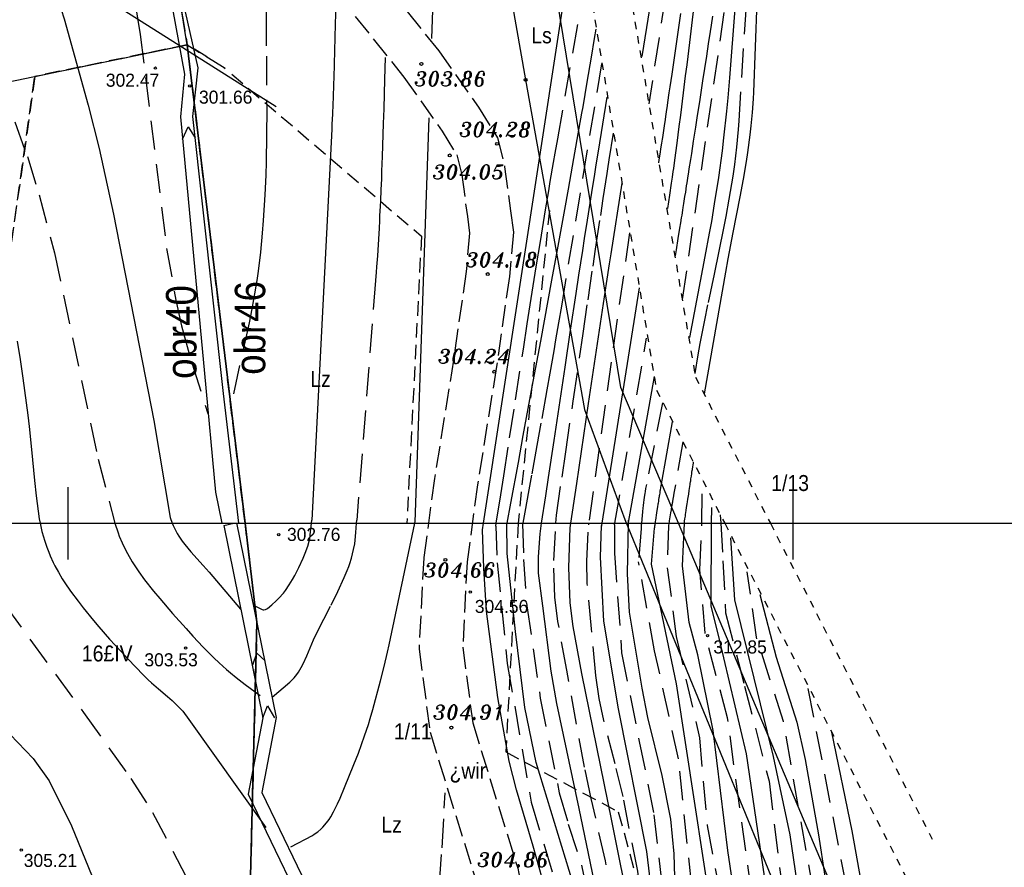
# Model space of a CAD drawing. Extents: x 4615668 to 9294084, y 5331114 to 10688993.
# Tile 111 of 181: x 4655942 to 4656010, y 5335539 to 5335598. Entities that reach past the tile are written whole.
import ezdxf
from ezdxf.enums import TextEntityAlignment as Align

# ---------------------------------------------------------------- set-up
doc = ezdxf.new("R2010")
doc.units = 0
doc.header["$MEASUREMENT"] = 0
for name, pattern in [('CENTER', [2, 1.25, -0.25, 0.25, -0.25]), ('CHODNIK', [2, 1.5, -0.5]), ('DROGA', [1, 0.5, -0.5]), ('GEN7', [13.75, 9.75, -1.5, 1, -1.5]), ('KONTUR', [1.5, 1, -0.5]), ('UZYTEK', [1.5, 1, -0.5]), ('WARSTWICA', [3, 2, -1])]:
    doc.linetypes.add(name, pattern=pattern)
for name, color, linetype in [('1', 7, 'Continuous'), ('10', 7, 'Continuous'), ('16', 7, 'Continuous'), ('17', 7, 'Continuous'), ('18', 7, 'Continuous'), ('2', 7, 'Continuous'), ('25', 7, 'Continuous'), ('38', 7, 'Continuous'), ('45', 7, 'Continuous'), ('5', 7, 'Continuous'), ('50', 7, 'Continuous'), ('52', 7, 'Continuous'), ('60', 7, 'Continuous'), ('7', 4, 'GEN7'), ('8', 7, 'Continuous')]:
    doc.layers.add(name, color=color, linetype=linetype)
doc.styles.add('ITALICT', font='ITALICT', dxfattribs={"height": 0.2})
doc.styles.add('txt', font='TXT', dxfattribs={"height": 0.2})

# ---------------------------------------------------------------- blocks, each defined once
blk = doc.blocks.new('WYS')
at = {"layer": '52', "color": 67, "linetype": 'Continuous'}
blk.add_circle((0, 0), 0.08, dxfattribs=at)

msp = doc.modelspace()

# ---------------------------------------------------------------- linework, layer by layer
at = {"layer": '16', "color": 7, "linetype": 'CHODNIK'}
for points in [[(4655959.77, 5335608.902), (4655964.583, 5335602.989), (4655970.525, 5335595.609), (4655973.268, 5335591.724), (4655974.576, 5335589.616)], [(4655957.444, 5335607.008), (4655962.251, 5335601.101), (4655968.129, 5335593.801), (4655970.766, 5335590.066), (4655971.778, 5335588.434)], [(4655974.576, 5335589.616), (4655975.073, 5335587.604), (4655975.474, 5335584.575), (4655975.676, 5335583.099), (4655975.397, 5335580.041), (4655974.51, 5335573.83), (4655973.201, 5335565.685), (4655972.482, 5335560.366), (4655972.182, 5335554.485), (4655972.868, 5335549.257), (4655975.974, 5335539.242), (4655977.594, 5335530.915), (4655978.194, 5335524.124), (4655979.249, 5335518.685), (4655980.839, 5335512.83), (4655983.169, 5335507.974)], [(4655971.778, 5335588.434), (4655972.121, 5335587.046), (4655972.5, 5335584.175), (4655972.658, 5335583.031), (4655972.417, 5335580.389), (4655971.544, 5335574.28), (4655970.233, 5335566.125), (4655969.492, 5335560.644), (4655969.172, 5335554.365), (4655969.926, 5335548.613), (4655973.06, 5335538.508), (4655974.62, 5335530.495), (4655975.22, 5335523.706), (4655976.325, 5335518.005), (4655978.015, 5335511.78), (4655980.465, 5335506.676)]]:
    msp.add_lwpolyline(points, dxfattribs=at)
at = {"layer": '17', "color": 97, "linetype": 'DROGA'}
for p, q in [((4655990.248, 5335563.025), (4656008.749, 5335526.916)), ((4655993.394, 5335563.025), (4656004.55, 5335541.25))]:
    msp.add_line(p, q, dxfattribs=at)
for points in [[(4655979.159, 5335610.565), (4655985.539, 5335572.215), (4655990.248, 5335563.025)], [(4655981.872, 5335610.414), (4655988.229, 5335573.105), (4655993.394, 5335563.025)]]:
    msp.add_lwpolyline(points, dxfattribs=at)
at = {"layer": '2', "color": 5, "linetype": 'Continuous'}
for p, q in [((4655953.182, 5335596.028), (4655948.087, 5335627.595)), ((4655953.182, 5335596.028), (4655948.087, 5335627.595)), ((4655927.814, 5335590.757), (4655953.182, 5335596.028)), ((4655953.182, 5335596.028), (4655957.169, 5335563.025)), ((4655957.169, 5335563.025), (4655953.182, 5335596.028)), ((4655957.169, 5335563.025), (4655957.993, 5335556.206)), ((4655957.993, 5335556.206), (4655957.169, 5335563.025)), ((4655957.993, 5335556.206), (4655956.517, 5335498.035)), ((4655956.517, 5335498.035), (4655957.993, 5335556.206))]:
    msp.add_line(p, q, dxfattribs=at)
at = {"layer": '2', "color": 3, "linetype": 'UZYTEK'}
msp.add_line((4655976.005, 5335563.082), (4655976.002, 5335563.025), dxfattribs=at)
at = {"layer": '2', "color": 5, "linetype": 'Continuous'}
for points in [[(4655987.052, 5335563.025), (4655983.093, 5335572.394), (4655976.982, 5335609.555), (4655977.958, 5335645.711), (4655991.829, 5335668.697)], [(4656004.887, 5335517.195), (4656005.924, 5335518.357), (4655987.051, 5335563.025)]]:
    msp.add_lwpolyline(points, dxfattribs=at)
at = {"layer": '2', "color": 3, "linetype": 'UZYTEK'}
msp.add_lwpolyline([(4655978.157, 5335584.595), (4655976.002, 5335563.025), (4655975.148, 5335547.257), (4655982.906, 5335543.133), (4655989.471, 5335519.246), (4655992.512, 5335510.697), (4656001.449, 5335485.262), (4656001.874, 5335458.641), (4655990.111, 5335449.68), (4655985.341, 5335439.716), (4655996.167, 5335419.832), (4656013.738, 5335417.794), (4656016.303, 5335417.411), (4656016.877, 5335416.905)], dxfattribs=at)
at = {"layer": '25', "color": 165, "linetype": 'Continuous'}
msp.add_lwpolyline([(4655914.61, 5335646.818), (4655923.7, 5335633.196), (4655930.575, 5335622.833), (4655940.482, 5335608.113), (4655945.579, 5335600.478), (4655959.32, 5335591.773)], dxfattribs=at)
at = {"layer": '38', "color": 97, "linetype": 'Continuous'}
msp.add_lwpolyline([(4655976.284, 5335643.64), (4655973.977, 5335608.025), (4655976.517, 5335593.615), (4655980.569, 5335570.868), (4655983.359, 5335563.282), (4656002.339, 5335516.944)], dxfattribs=at)
at = {"layer": '45', "color": 219, "linetype": 'Continuous'}
for p, q in [((4655955.704, 5335562.885), (4655956.399, 5335563.025)), ((4655956.399, 5335563.025), (4655956.488, 5335563.043)), ((4655956.488, 5335563.043), (4655956.492, 5335563.025))]:
    msp.add_line(p, q, dxfattribs=at)
at = {"layer": '45', "color": 219, "linetype": 'CENTER'}
msp.add_line((4655956.488, 5335563.043), (4655956.492, 5335563.025), dxfattribs=at)
at = {"layer": '45', "color": 219, "linetype": 'Continuous'}
for points in [[(4655951.21, 5335606.544), (4655951.284, 5335603.285), (4655952.994, 5335594.011), (4655952.713, 5335591.058), (4655954.373, 5335573.352), (4655955.126, 5335565.165), (4655955.581, 5335563.025)], [(4655956.751, 5335563.025), (4655955.694, 5335571.967), (4655953.579, 5335591.084), (4655953.948, 5335594.428), (4655952.68, 5335600.053), (4655951.884, 5335603.623), (4655951.755, 5335606.021)], [(4655952.858, 5335589.506), (4655953.242, 5335590.366), (4655953.743, 5335589.601)], [(4655955.704, 5335562.885), (4655958.389, 5335549.617), (4655957.378, 5335544.346), (4655962.37, 5335533.994), (4655970.869, 5335511.794), (4655974.774, 5335501.923), (4655980.11, 5335491.17)], [(4655956.586, 5335563.064), (4655959.306, 5335549.622), (4655958.318, 5335544.469), (4655963.197, 5335534.351), (4655971.708, 5335512.12), (4655975.597, 5335502.289), (4655980.829, 5335491.746), (4655981.382, 5335468.328), (4655981.778, 5335466.645)], [(4655957.709, 5335553.273), (4655957.974, 5335554.08), (4655958.568, 5335553.547)], [(4655958.389, 5335549.617), (4655958.711, 5335550.445), (4655959.205, 5335549.621)]]:
    msp.add_lwpolyline(points, dxfattribs=at)
at = {"layer": '50', "color": 245, "linetype": 'WARSTWICA'}
for points in [[(4655942.548, 5335617.416), (4655943.998, 5335616.294), (4655944.685, 5335615.664), (4655945.646, 5335614.536), (4655946.166, 5335613.704), (4655946.928, 5335611.896), (4655948.213, 5335607.076), (4655948.686, 5335604.635), (4655949.939, 5335596.736), (4655951.765, 5335581.987), (4655952.394, 5335578.417), (4655952.791, 5335576.65), (4655953.52, 5335574.034), (4655954.608, 5335570.587)], [(4655921.407, 5335609.114), (4655923.318, 5335610.37), (4655924.24, 5335610.702), (4655924.923, 5335610.735), (4655926.283, 5335610.564), (4655927.673, 5335610.228), (4655928.355, 5335609.983), (4655929.353, 5335609.485), (4655930.734, 5335608.546), (4655931.354, 5335608.022), (4655932.214, 5335607.139), (4655933.972, 5335604.953), (4655934.778, 5335603.823), (4655935.904, 5335602.057), (4655938.02, 5335598.351), (4655938.989, 5335596.463), (4655940.278, 5335593.54), (4655942.159, 5335588.326), (4655942.978, 5335585.689), (4655944.035, 5335581.683), (4655947.045, 5335567.45), (4655948.199, 5335563.025)], [(4655987.102, 5335605.427), (4655985.011, 5335591.963)], [(4655958.833, 5335604.903), (4655958.781, 5335604.107), (4655958.744, 5335603.425), (4655958.688, 5335602.061), (4655958.653, 5335600.696), (4655958.639, 5335599.786), (4655958.629, 5335597.965), (4655958.642, 5335595.232), (4655958.663, 5335591.587), (4655958.656, 5335589.765), (4655958.624, 5335587.944), (4655958.596, 5335587.033), (4655958.536, 5335585.668), (4655958.425, 5335583.913), (4655958.355, 5335583.036), (4655958.226, 5335581.722), (4655958.068, 5335580.412), (4655957.976, 5335579.759), (4655957.765, 5335578.458), (4655957.644, 5335577.81), (4655957.444, 5335576.842), (4655956.15, 5335570.974)], [(4655986.316, 5335584.735), (4655986.456, 5335585.657), (4655986.581, 5335586.476), (4655986.642, 5335586.886), (4655986.701, 5335587.296), (4655986.73, 5335587.501), (4655986.809, 5335588.08), (4655986.963, 5335589.238), (4655987.115, 5335590.397), (4655987.214, 5335591.169), (4655987.409, 5335592.715), (4655987.552, 5335593.875), (4655987.647, 5335594.648), (4655987.835, 5335596.194), (4655988.022, 5335597.741), (4655988.271, 5335599.804), (4655988.396, 5335600.835), (4655988.586, 5335602.381), (4655988.682, 5335603.154)], [(4655974.489, 5335563.025), (4655974.801, 5335564.99), (4655975.006, 5335566.3), (4655975.415, 5335568.92), (4655975.82, 5335571.541), (4655976.361, 5335575.035), (4655976.633, 5335576.782), (4655976.908, 5335578.529), (4655977.046, 5335579.402), (4655977.254, 5335580.712), (4655977.535, 5335582.457), (4655977.678, 5335583.33), (4655977.893, 5335584.638), (4655978.111, 5335585.946), (4655978.222, 5335586.599), (4655978.445, 5335587.906), (4655978.558, 5335588.56), (4655978.73, 5335589.539), (4655980.72, 5335600.838)], [(4655991.717, 5335598.764), (4655991.214, 5335590.785), (4655991.171, 5335590.18), (4655991.058, 5335588.972), (4655990.912, 5335587.769), (4655990.799, 5335586.968), (4655990.54, 5335585.371), (4655990.322, 5335584.176), (4655990.168, 5335583.38), (4655989.845, 5335581.79), (4655989.511, 5335580.202), (4655989.065, 5335578.084), (4655988.849, 5335577.025), (4655988.541, 5335575.433), (4655988.398, 5335574.636), (4655988.176, 5335573.364)], [(4655990.194, 5335598.261), (4655987.303, 5335578.372)], [(4655966.838, 5335595.154), (4655966.792, 5335593.634), (4655966.733, 5335591.607), (4655966.702, 5335590.593), (4655966.653, 5335589.073), (4655966.627, 5335588.313), (4655966.589, 5335587.3), (4655966.569, 5335586.793), (4655966.538, 5335586.034), (4655966.504, 5335585.274), (4655966.486, 5335584.894), (4655966.453, 5335584.219), (4655966.436, 5335583.882), (4655966.409, 5335583.376), (4655966.365, 5335582.617), (4655966.318, 5335581.858), (4655966.294, 5335581.478), (4655966.242, 5335580.72), (4655966.214, 5335580.341), (4655966.171, 5335579.772), (4655964.88, 5335563.249)], [(4655981.747, 5335594.706), (4655979.077, 5335578.57), (4655978.981, 5335577.993), (4655978.786, 5335576.84), (4655978.589, 5335575.688), (4655978.456, 5335574.92), (4655978.186, 5335573.384), (4655977.982, 5335572.233), (4655977.569, 5335569.931), (4655977.293, 5335568.397), (4655976.924, 5335566.351), (4655976.74, 5335565.328), (4655976.466, 5335563.793), (4655976.33, 5335563.025)], [(4655978.64, 5335563.586), (4655979.027, 5335566.206), (4655979.284, 5335567.952), (4655979.796, 5335571.446), (4655980.479, 5335576.104), (4655980.822, 5335578.432), (4655981.168, 5335580.76), (4655981.342, 5335581.924), (4655981.693, 5335584.252), (4655981.87, 5335585.415), (4655982.138, 5335587.16), (4655982.186, 5335587.468), (4655982.283, 5335588.083), (4655982.581, 5335589.926)], [(4655983.675, 5335583.055), (4655980.863, 5335563.025)], [(4655982.674, 5335563.025), (4655984.855, 5335575.786)], [(4655985.964, 5335571.341), (4655984.849, 5335565.711), (4655984.83, 5335565.613), (4655984.793, 5335565.415), (4655984.76, 5335565.218), (4655984.739, 5335565.086), (4655984.699, 5335564.821), (4655984.672, 5335564.622), (4655984.655, 5335564.49), (4655984.623, 5335564.224), (4655984.608, 5335564.091), (4655984.58, 5335563.825), (4655984.553, 5335563.558), (4655984.502, 5335563.025)], [(4655987.348, 5335568.637), (4655986.745, 5335565.109), (4655986.732, 5335565.032), (4655986.726, 5335564.998), (4655986.718, 5335564.952), (4655986.714, 5335564.929), (4655986.705, 5335564.878), (4655986.697, 5335564.826), (4655986.685, 5335564.758), (4655986.679, 5335564.723), (4655986.673, 5335564.689), (4655986.666, 5335564.643), (4655986.662, 5335564.621), (4655986.654, 5335564.575), (4655986.644, 5335564.514), (4655986.639, 5335564.483), (4655986.627, 5335564.415), (4655986.619, 5335564.363), (4655986.607, 5335564.295), (4655986.602, 5335564.26), (4655986.585, 5335564.157), (4655986.562, 5335564.02), (4655986.55, 5335563.952), (4655986.516, 5335563.746), (4655986.471, 5335563.471), (4655986.448, 5335563.334), (4655986.425, 5335563.197), (4655986.414, 5335563.128), (4655986.397, 5335563.025)], [(4655988.666, 5335563.025), (4655988.667, 5335563.066), (4655988.712, 5335566.069)], [(4655978.607, 5335563.025), (4655978.64, 5335563.586)], [(4655989.94, 5335563.612), (4655989.973, 5335563.025)], [(4655938.289, 5335563.025), (4655939.05, 5335560.455), (4655939.569, 5335559.217), (4655940.559, 5335557.467), (4655946.033, 5335549.974), (4655949.301, 5335545.436), (4655950.791, 5335543.071), (4655955.517, 5335534.08), (4655958.19, 5335528.873), (4655958.408, 5335528.542), (4655958.985, 5335527.995), (4655959.699, 5335527.586), (4655961.292, 5335527.113), (4655962.855, 5335526.946), (4655963.637, 5335526.964), (4655964.995, 5335527.066)], [(4655948.193, 5335563.025), (4655948.415, 5335562.37), (4655948.502, 5335562.137), (4655948.694, 5335561.68), (4655948.908, 5335561.234), (4655949.062, 5335560.942), (4655949.393, 5335560.371), (4655949.661, 5335559.952), (4655949.848, 5335559.677), (4655950.238, 5335559.137), (4655950.859, 5335558.346), (4655951.29, 5335557.83), (4655952.173, 5335556.812), (4655953.101, 5335555.764), (4655953.569, 5335555.248), (4655954.281, 5335554.488), (4655955.012, 5335553.753), (4655955.386, 5335553.397), (4655955.897, 5335552.935), (4655956.158, 5335552.711), (4655956.557, 5335552.383), (4655957.175, 5335551.912), (4655958.217, 5335551.155)], [(4655959.049, 5335551.042), (4655960.25, 5335552.065), (4655960.358, 5335552.162), (4655960.558, 5335552.37), (4655960.739, 5335552.593), (4655960.85, 5335552.75), (4655961.051, 5335553.08), (4655961.188, 5335553.339), (4655961.435, 5335553.879), (4655961.892, 5335554.987), (4655962.142, 5335555.523), (4655963.099, 5335557.39), (4655963.564, 5335558.33), (4655964.007, 5335559.286), (4655964.218, 5335559.774), (4655964.329, 5335560.055), (4655964.397, 5335560.245), (4655964.517, 5335560.627), (4655964.66, 5335561.21), (4655964.731, 5335561.602), (4655964.769, 5335561.866), (4655964.821, 5335562.394), (4655964.865, 5335563.025)], [(4655964.865, 5335563.025), (4655964.88, 5335563.249)], [(4655971.384, 5335563.025), (4655971.384, 5335563.042)], [(4655974.457, 5335562.828), (4655974.46, 5335562.85), (4655974.463, 5335562.865), (4655974.466, 5335562.884), (4655974.467, 5335562.894), (4655974.472, 5335562.923), (4655974.478, 5335562.962), (4655974.482, 5335562.981), (4655974.483, 5335562.991), (4655974.485, 5335563.004), (4655974.486, 5335563.011), (4655974.489, 5335563.025)], [(4655974.457, 5335562.828), (4655974.564, 5335560.294), (4655975.255, 5335553.36), (4655976.903, 5335543.785), (4655979.083, 5335536.551), (4655979.561, 5335531.108), (4655980.04, 5335524.193), (4655980.146, 5335518.395), (4655979.93, 5335516.817)], [(4655976.308, 5335562.981), (4655976.378, 5335560.533), (4655976.602, 5335557.332), (4655977.528, 5335550.966), (4655978.84, 5335544.428), (4655979.459, 5335542.286), (4655980.362, 5335539.45), (4655980.669, 5335537.998), (4655980.942, 5335535.875), (4655981.326, 5335531.615), (4655981.935, 5335523.483), (4655982.302, 5335517.134), (4655982.404, 5335513.956), (4655982.468, 5335509.859)], [(4655976.33, 5335563.025), (4655976.313, 5335562.93)], [(4655986.119, 5335502.595), (4655985.282, 5335507.725), (4655984.98, 5335510.305), (4655983.854, 5335522.367), (4655982.543, 5335536.498), (4655982.029, 5335539.758), (4655981.033, 5335544.057), (4655980.573, 5335546.213), (4655979.357, 5335552.891), (4655978.75, 5335556.246), (4655978.523, 5335557.93), (4655978.454, 5335560.462), (4655978.607, 5335563.025)], [(4655988.944, 5335497.975), (4655987.165, 5335509.294), (4655986.758, 5335512.729), (4655986.16, 5335519.617), (4655985.575, 5335529.245), (4655985.224, 5335532.519), (4655984.246, 5335539.033), (4655983.238, 5335544.177), (4655982.686, 5335546.428), (4655981.902, 5335549.418), (4655981.59, 5335550.933), (4655981.362, 5335552.531), (4655981.062, 5335555.744), (4655980.766, 5335558.864), (4655980.743, 5335560.425), (4655980.849, 5335562.925)], [(4655980.863, 5335563.025), (4655980.849, 5335562.925)], [(4655982.657, 5335562.925), (4655982.655, 5335560.963), (4655983.135, 5335554.095), (4655984.358, 5335547.978), (4655985.368, 5335542.924), (4655986.164, 5335536.038), (4655986.962, 5335528.325), (4655987.919, 5335520.824), (4655988.557, 5335514.685), (4655990.046, 5335506.919), (4655991.48, 5335497.589), (4655993.873, 5335486.897), (4655998.213, 5335475.13), (4656000.871, 5335466.938), (4656002.572, 5335460.608), (4656002.891, 5335456.232), (4656001.934, 5335452.562), (4655999.754, 5335450.328), (4655994.704, 5335447.721), (4655989.334, 5335443.679), (4655987.898, 5335441.657), (4655987.792, 5335438.679), (4655988.168, 5335426.675), (4655986.52, 5335422.685)], [(4655982.657, 5335562.925), (4655982.674, 5335563.025)], [(4655984.502, 5335563.025), (4655984.499, 5335562.986), (4655984.497, 5335562.968), (4655984.495, 5335562.945), (4655984.495, 5335562.933), (4655984.492, 5335562.907), (4655984.49, 5335562.881), (4655984.488, 5335562.846), (4655984.486, 5335562.829), (4655984.485, 5335562.811), (4655984.483, 5335562.788), (4655984.482, 5335562.776), (4655984.481, 5335562.753), (4655984.478, 5335562.722), (4655984.477, 5335562.706), (4655984.475, 5335562.671), (4655984.307, 5335560.379)], [(4655986.367, 5335562.843), (4655986.283, 5335559.96), (4655986.907, 5335555.21), (4655988.502, 5335548.241), (4655989.034, 5335542.177), (4655990.629, 5335533.835), (4655991.479, 5335524.938), (4655993.286, 5335513.501), (4655996.413, 5335497.587), (4656000.241, 5335483.597), (4656005.66, 5335465.763), (4656006.989, 5335460.018), (4656006.776, 5335455.214), (4656005.128, 5335450.746), (4656003.002, 5335447.554), (4656000.928, 5335445.586), (4655997.845, 5335443.884), (4655995.97, 5335441.604), (4655995.598, 5335440.327), (4655995.452, 5335436.756), (4655997.049, 5335424.869), (4655996.677, 5335419.869)], [(4655986.397, 5335563.025), (4655986.367, 5335562.843)], [(4656003.272, 5335413.357), (4656003.644, 5335415.645), (4656002.474, 5335419.741), (4656000.826, 5335424.156), (4656000.029, 5335429.741), (4655999.168, 5335436.719), (4655999.274, 5335440.655), (4656001.294, 5335443.368), (4656004.112, 5335446.081), (4656006.186, 5335449.432), (4656008.734, 5335457.858), (4656008.883, 5335461.491), (4656006.607, 5335470.943), (4656004.906, 5335477.114), (4656001.831, 5335488.455), (4655998.216, 5335501.221), (4655995.988, 5335513.418), (4655993.915, 5335524.482), (4655993.386, 5335529.777), (4655992.113, 5335537.464), (4655990.438, 5335549.616), (4655988.892, 5335555.439), (4655988.528, 5335559.851), (4655988.666, 5335563.025)], [(4655989.973, 5335563.025), (4655990.12, 5335560.442), (4655990.302, 5335556.849), (4655991.62, 5335551.8), (4655993.302, 5335545.249), (4655994.068, 5335538.965), (4655995.431, 5335530.55), (4655996.351, 5335523.308), (4655999.594, 5335508.307), (4656001.348, 5335499.477), (4656003.634, 5335488.396), (4656006.505, 5335479.193), (4656009.107, 5335469.817), (4656010.649, 5335463.38)], [(4655993.016, 5335423.89), (4655992.166, 5335429.263), (4655991.416, 5335435.866), (4655991.363, 5335439.855), (4655992.32, 5335442.355), (4655994.5, 5335444.324), (4655998.328, 5335446.611), (4656000.827, 5335448.1), (4656002.687, 5335449.59), (4656003.644, 5335451.664), (4656004.601, 5335454.696), (4656004.967, 5335458.499), (4656004.116, 5335464.137), (4656001.83, 5335471.265), (4655998.061, 5335482.765), (4655995.19, 5335492.606), (4655993.648, 5335500.904), (4655991.951, 5335510.663), (4655989.719, 5335522.671), (4655987.968, 5335537.968), (4655987.064, 5335546.776), (4655985.416, 5335554.224), (4655984.307, 5335560.379)], [(4656011.487, 5335469.83), (4656009.097, 5335476.46), (4656006.545, 5335484.759), (4656004.315, 5335494.305), (4656003.304, 5335501.752), (4656000.97, 5335512.678), (4655998.949, 5335520.498), (4655997.932, 5335528.185), (4655996.386, 5335537.509), (4655994.301, 5335549.348), (4655992.437, 5335555.17), (4655991.8, 5335559.673)], [(4655995.983, 5335551.622), (4655998.659, 5335537.782), (4656000.296, 5335527.275), (4656001.661, 5335518.796), (4656003.734, 5335509.859), (4656005.489, 5335501.348), (4656006.552, 5335494.273), (4656007.775, 5335487.022), (4656010.593, 5335477.181)], [(4655965.914, 5335527.272), (4655967.488, 5335528.158), (4655967.673, 5335528.269), (4655967.793, 5335528.349), (4655968.026, 5335528.521), (4655968.248, 5335528.709), (4655968.389, 5335528.844), (4655968.568, 5335529.033), (4655968.653, 5335529.131), (4655968.92, 5335529.483), (4655969.151, 5335529.862), (4655969.253, 5335530.059), (4655969.386, 5335530.366), (4655969.578, 5335530.895), (4655969.693, 5335531.248), (4655969.892, 5335531.956), (4655969.977, 5335532.311), (4655970.121, 5335533.024), (4655970.234, 5335533.741), (4655970.293, 5335534.221), (4655970.38, 5335535.187), (4655970.754, 5335540.647), (4655970.909, 5335543.378), (4655970.961, 5335544.444)]]:
    msp.add_lwpolyline(points, dxfattribs=at)
at = {"layer": '50', "color": 216, "linetype": 'Continuous'}
for points in [[(4655934.921, 5335613.317), (4655935.755, 5335612.646), (4655937.057, 5335611.412), (4655937.842, 5335610.509), (4655939.282, 5335608.559), (4655941.227, 5335605.52), (4655942.107, 5335603.965), (4655943.289, 5335601.575), (4655944.277, 5335599.101), (4655944.69, 5335597.827), (4655946.358, 5335591.862), (4655947.104, 5335588.866), (4655948.097, 5335584.34), (4655950.874, 5335570.12), (4655952.018, 5335563.434), (4655952.14, 5335563.025)], [(4655970.06, 5335596.456), (4655970.287, 5335602.972), (4655970.324, 5335603.464), (4655970.371, 5335603.792), (4655970.411, 5335604.01), (4655970.514, 5335604.443), (4655970.576, 5335604.657), (4655970.721, 5335605.081), (4655970.892, 5335605.495), (4655971.065, 5335605.853), (4655971.159, 5335606.028), (4655971.308, 5335606.284), (4655971.55, 5335606.655), (4655971.68, 5335606.834), (4655971.884, 5335607.091), (4655972.457, 5335607.778)], [(4655986.304, 5335606.255), (4655984.534, 5335595.216)], [(4655963.439, 5335599.505), (4655963.421, 5335598.817), (4655963.387, 5335597.44), (4655963.342, 5335595.604), (4655963.318, 5335594.686), (4655963.291, 5335593.768), (4655963.276, 5335593.309), (4655963.244, 5335592.391), (4655963.227, 5335591.932), (4655963.198, 5335591.244), (4655963.167, 5335590.556), (4655963.15, 5335590.212), (4655961.784, 5335563.231)], [(4655988.863, 5335571.964), (4655990.322, 5335580.339), (4655990.486, 5335581.256), (4655990.836, 5335583.088), (4655991.31, 5335585.532), (4655991.534, 5335586.755), (4655991.741, 5335587.98), (4655991.835, 5335588.594), (4655992.002, 5335589.823), (4655992.073, 5335590.439), (4655992.16, 5335591.364), (4655992.223, 5335592.292), (4655992.244, 5335592.756), (4655992.479, 5335599.016)], [(4655985.704, 5335587.895), (4655985.733, 5335588.089), (4655985.793, 5335588.477), (4655985.872, 5335588.993), (4655985.911, 5335589.252), (4655985.95, 5335589.51), (4655985.97, 5335589.639), (4655986.042, 5335590.123), (4655986.09, 5335590.445), (4655986.155, 5335590.875), (4655986.187, 5335591.09), (4655986.235, 5335591.412), (4655986.298, 5335591.842), (4655986.33, 5335592.057), (4655986.426, 5335592.702), (4655986.49, 5335593.132), (4655986.616, 5335593.992), (4655986.759, 5335594.959), (4655986.854, 5335595.604), (4655987.043, 5335596.894), (4655987.232, 5335598.184)], [(4655990.955, 5335598.512), (4655990.584, 5335593.737), (4655990.467, 5335592.362), (4655990.378, 5335591.446), (4655990.174, 5335589.616), (4655990.06, 5335588.703), (4655989.809, 5335586.878), (4655989.528, 5335585.058), (4655989.326, 5335583.848), (4655989.184, 5335583.042), (4655988.886, 5335581.433), (4655987.815, 5335575.85)], [(4655981.356, 5335597.094), (4655981.248, 5335596.452), (4655981.033, 5335595.169), (4655980.746, 5335593.457), (4655980.601, 5335592.602), (4655980.453, 5335591.747), (4655980.379, 5335591.319), (4655980.194, 5335590.27), (4655979.822, 5335588.173), (4655979.446, 5335586.076), (4655979.195, 5335584.678), (4655978.688, 5335581.884), (4655978.305, 5335579.788), (4655978.049, 5335578.391), (4655977.536, 5335575.597), (4655977.022, 5335572.804), (4655976.336, 5335569.08), (4655975.993, 5335567.217), (4655975.482, 5335564.423), (4655975.227, 5335563.026)], [(4655977.621, 5335563.025), (4655977.909, 5335564.927), (4655978.1, 5335566.194), (4655978.481, 5335568.73), (4655979.239, 5335573.802), (4655979.62, 5335576.338), (4655980.003, 5335578.873), (4655980.196, 5335580.14), (4655980.455, 5335581.83), (4655980.586, 5335582.675), (4655980.783, 5335583.941), (4655981.083, 5335585.841), (4655981.284, 5335587.107), (4655981.386, 5335587.74), (4655981.54, 5335588.689), (4655982.145, 5335592.411)], [(4655968.896, 5335563.108), (4655969.868, 5335590.977)], [(4655983.144, 5335586.492), (4655982.384, 5335581.617), (4655982.277, 5335580.929), (4655982.065, 5335579.553), (4655981.855, 5335578.177), (4655981.717, 5335577.259), (4655981.442, 5335575.423), (4655981.237, 5335574.046), (4655980.831, 5335571.291), (4655980.021, 5335565.78), (4655979.614, 5335563.025)], [(4655981.798, 5335563.025), (4655984.362, 5335579.266)], [(4655941.459, 5335575.595), (4655941.666, 5335574.322), (4655941.857, 5335573.046), (4655942.201, 5335570.488), (4655942.295, 5335569.695), (4655942.45, 5335568.105), (4655942.644, 5335565.984), (4655942.757, 5335564.926), (4655942.896, 5335563.871), (4655942.978, 5335563.345), (4655943.036, 5335563.025)], [(4655986.627, 5335570.014), (4655985.844, 5335565.599), (4655985.827, 5335565.504), (4655985.816, 5335565.441), (4655985.802, 5335565.356), (4655985.794, 5335565.314), (4655985.784, 5335565.251), (4655985.77, 5335565.166), (4655985.763, 5335565.124), (4655985.742, 5335564.997), (4655985.728, 5335564.912), (4655985.719, 5335564.856), (4655985.707, 5335564.78), (4655985.702, 5335564.743), (4655985.692, 5335564.679), (4655985.678, 5335564.594), (4655985.672, 5335564.552), (4655985.652, 5335564.425), (4655985.64, 5335564.34), (4655985.614, 5335564.17), (4655985.576, 5335563.916), (4655985.525, 5335563.576), (4655985.5, 5335563.407), (4655985.474, 5335563.237), (4655985.461, 5335563.152), (4655985.442, 5335563.025)], [(4655987.482, 5335563.181), (4655987.504, 5335563.329), (4655987.534, 5335563.526), (4655987.548, 5335563.624), (4655987.593, 5335563.919), (4655987.622, 5335564.116), (4655987.662, 5335564.379), (4655987.682, 5335564.51), (4655987.708, 5335564.685), (4655987.743, 5335564.918), (4655987.761, 5335565.035), (4655987.8, 5335565.297), (4655987.839, 5335565.56), (4655987.859, 5335565.691), (4655987.872, 5335565.779), (4655987.89, 5335565.895), (4655987.899, 5335565.954), (4655987.919, 5335566.085), (4655987.948, 5335566.282), (4655987.975, 5335566.457), (4655987.988, 5335566.544), (4655988.008, 5335566.675), (4655988.018, 5335566.741), (4655988.031, 5335566.828), (4655988.038, 5335566.872), (4655988.048, 5335566.938), (4655988.061, 5335567.025), (4655988.068, 5335567.069), (4655988.083, 5335567.167), (4655988.086, 5335567.189), (4655988.093, 5335567.232)], [(4655989.342, 5335563.025), (4655989.35, 5335564.119)], [(4655943.035, 5335563.025), (4655943.163, 5335562.469), (4655943.265, 5335562.103), (4655943.339, 5335561.861), (4655943.504, 5335561.382), (4655943.642, 5335561.027), (4655943.74, 5335560.792), (4655943.951, 5335560.329), (4655944.065, 5335560.101), (4655944.305, 5335559.649), (4655944.565, 5335559.207), (4655944.748, 5335558.916), (4655945.138, 5335558.348), (4655945.655, 5335557.653), (4655946.006, 5335557.2), (4655946.724, 5335556.317), (4655947.09, 5335555.884), (4655947.834, 5335555.036), (4655948.595, 5335554.203), (4655949.109, 5335553.655), (4655950.155, 5335552.564), (4655950.49, 5335552.236), (4655950.721, 5335552.025), (4655951.196, 5335551.615), (4655951.834, 5335551.074), (4655952.146, 5335550.798), (4655952.593, 5335550.366), (4655952.872, 5335550.061), (4655953.004, 5335549.902), (4655953.191, 5335549.654), (4655958.597, 5335542.039)], [(4655952.156, 5335563.025), (4655952.215, 5335562.88), (4655952.347, 5335562.598), (4655952.496, 5335562.326), (4655952.604, 5335562.148), (4655952.838, 5335561.804), (4655953.027, 5335561.553), (4655953.43, 5335561.065), (4655954.282, 5335560.12), (4655954.698, 5335559.646), (4655956.859, 5335557.094)], [(4655957.841, 5335557.328), (4655958.349, 5335557.083), (4655958.424, 5335557.059), (4655958.474, 5335557.056), (4655958.575, 5335557.077), (4655958.625, 5335557.099), (4655958.726, 5335557.16), (4655959.028, 5335557.411), (4655959.325, 5335557.679), (4655959.505, 5335557.858), (4655959.824, 5335558.217), (4655959.967, 5335558.4), (4655960.224, 5335558.771), (4655960.453, 5335559.155), (4655960.596, 5335559.421), (4655960.87, 5335559.978), (4655961.175, 5335560.629), (4655961.316, 5335560.956), (4655961.499, 5335561.451), (4655961.592, 5335561.788), (4655961.629, 5335561.959), (4655961.669, 5335562.219), (4655961.761, 5335563.025)], [(4655960.325, 5335540.713), (4655961.813, 5335541.506), (4655961.94, 5335541.579), (4655962.18, 5335541.743), (4655962.402, 5335541.931), (4655962.539, 5335542.068), (4655962.794, 5335542.366), (4655962.968, 5335542.608), (4655963.077, 5335542.777), (4655963.28, 5335543.13), (4655963.553, 5335543.684), (4655963.72, 5335544.062), (4655964.033, 5335544.811), (4655964.678, 5335546.384), (4655964.986, 5335547.171), (4655965.418, 5335548.36), (4655965.681, 5335549.161), (4655965.804, 5335549.564), (4655965.977, 5335550.174), (4655966.509, 5335552.155), (4655966.764, 5335553.147), (4655967, 5335554.144), (4655967.11, 5335554.644), (4655968.879, 5335563.025)], [(4655961.761, 5335563.025), (4655961.784, 5335563.231)], [(4655968.879, 5335563.025), (4655968.903, 5335563.141)], [(4655975.225, 5335563.025), (4655975.225, 5335563.048)], [(4655981.096, 5335512.596), (4655981.084, 5335515.856), (4655981.124, 5335522.797), (4655980.995, 5335526.984), (4655980.408, 5335530.485), (4655980.318, 5335533.375), (4655980.036, 5335537.416), (4655977.239, 5335546.541), (4655976.465, 5335550.334), (4655975.811, 5335555.573), (4655975.256, 5335560.939), (4655975.225, 5335563.025)], [(4655977.512, 5335562.31), (4655977.621, 5335563.025)], [(4655979.569, 5335562.72), (4655979.481, 5335559.984), (4655979.567, 5335557.531), (4655979.77, 5335555.902), (4655980.366, 5335552.666), (4655982.44, 5335542.506), (4655983.769, 5335535.857), (4655984.157, 5335533.189), (4655984.566, 5335527.806), (4655984.727, 5335524.418), (4655984.9, 5335519.897), (4655985.098, 5335517.646), (4655986.853, 5335505.07), (4655987.447, 5335500.267)], [(4655979.614, 5335563.025), (4655979.569, 5335562.72)], [(4655984.31, 5335423.341), (4655986.384, 5335428.022), (4655986.065, 5335435.416), (4655986.381, 5335441.233), (4655987.71, 5335443.946), (4655993.322, 5335447.705), (4655999.542, 5335451.801), (4656001.297, 5335453.875), (4656002.094, 5335456.269), (4656001.935, 5335460.205), (4656000.18, 5335466.695), (4655997.418, 5335474.227), (4655994.175, 5335482.631), (4655991.574, 5335493.072), (4655989.182, 5335505.573), (4655987.484, 5335515.964), (4655986.528, 5335526.603), (4655984.884, 5335540.395), (4655982.917, 5335550.236), (4655981.9, 5335556.285), (4655981.677, 5335560.7), (4655981.749, 5335562.88)], [(4655981.752, 5335562.732), (4655981.798, 5335563.025)], [(4655985.392, 5335562.7), (4655985.185, 5335560.199), (4655986.908, 5335551.966), (4655988.184, 5335543.562), (4655989.246, 5335536.678), (4655989.937, 5335528.592), (4655991.266, 5335520.294), (4655992.808, 5335512.403), (4655994.722, 5335500.86), (4655996.417, 5335493.44), (4655998.331, 5335485.461), (4656004.01, 5335467.527), (4656005.765, 5335460.771), (4656005.924, 5335456.303), (4656005.18, 5335452.579), (4656003.32, 5335449.47), (4656001.778, 5335447.449), (4655997.312, 5335444.736), (4655994.016, 5335442.661), (4655993.325, 5335440.002), (4655993.431, 5335436.012), (4655994.551, 5335427.156), (4655994.817, 5335420.613)], [(4655985.442, 5335563.025), (4655985.436, 5335562.989), (4655985.429, 5335562.941), (4655985.425, 5335562.917), (4655985.42, 5335562.885), (4655985.414, 5335562.842), (4655985.41, 5335562.821), (4655985.403, 5335562.772), (4655985.4, 5335562.756), (4655985.397, 5335562.735), (4655985.395, 5335562.724), (4655985.392, 5335562.7)], [(4655999.819, 5335422.914), (4655998.277, 5335428.712), (4655997.32, 5335433.712), (4655997.1, 5335437.453), (4655997.845, 5335441.655), (4656000.184, 5335444.049), (4656003.267, 5335446.124), (4656005.607, 5335450.113), (4656007.877, 5335459.436), (4656007.026, 5335465.128), (4656004.527, 5335474.117), (4656002.188, 5335483.905), (4655996.669, 5335501.213), (4655995.027, 5335509.208), (4655993.644, 5335517.56), (4655992.9, 5335524.102), (4655992.477, 5335528.173), (4655990.935, 5335537.216), (4655990.457, 5335540.461), (4655989.45, 5335548.732), (4655988.387, 5335553.945), (4655987.802, 5335556.179), (4655987.333, 5335560.103), (4655987.474, 5335563.025)], [(4655987.474, 5335563.025), (4655987.483, 5335563.201)], [(4656009.629, 5335462.796), (4656008.832, 5335467.317), (4656006.918, 5335473.7), (4656005.588, 5335479.392), (4656003.413, 5335486.337), (4656001.712, 5335492.72), (4655998.528, 5335506.564), (4655997.093, 5335514.756), (4655995.128, 5335524.105), (4655993.209, 5335537.131), (4655991.755, 5335547.138), (4655989.801, 5335555.399), (4655989.301, 5335557.31), (4655989.342, 5335563.025)], [(4655984.832, 5335504.668), (4655983.92, 5335508.393), (4655983.554, 5335510.278), (4655983.233, 5335513.65), (4655983.135, 5335518.169), (4655983.022, 5335520.424), (4655982.278, 5335529.041), (4655982.218, 5335530.894), (4655982.166, 5335533.364), (4655982.016, 5335534.588), (4655980.208, 5335543.365), (4655978.666, 5335550.599), (4655978.279, 5335552.834), (4655977.711, 5335557.339), (4655977.417, 5335559.595), (4655977.404, 5335560.724), (4655977.512, 5335562.296)], [(4656011.309, 5335465.275), (4656009.393, 5335472.428), (4656007.201, 5335479.835), (4656005.098, 5335487.456), (4656003.564, 5335493.596), (4656002.723, 5335497.43), (4656002.115, 5335502.573), (4656000.949, 5335508.162), (4655999.454, 5335514.1), (4655998.426, 5335518.075), (4655997.444, 5335522.937), (4655996.073, 5335532.624), (4655994.754, 5335541.539), (4655993.618, 5335546.952), (4655990.941, 5335557.751), (4655990.668, 5335562.027)], [(4655997.618, 5335548.62), (4655999.023, 5335541.82), (4656000.658, 5335532.553), (4656002.431, 5335523.183), (4656003.987, 5335515.41), (4656005.576, 5335507.274), (4656006.277, 5335502.972), (4656007.305, 5335494.59), (4656008.614, 5335487.904), (4656010.576, 5335480.283), (4656014.357, 5335470.451), (4656015.899, 5335466.149), (4656016.039, 5335462.502), (4656015.105, 5335459.136), (4656012.302, 5335452.566), (4656011.648, 5335449.574), (4656012.162, 5335447.937), (4656014.078, 5335446.067), (4656018.696, 5335443.655), (4656020.285, 5335442.252)]]:
    msp.add_lwpolyline(points, dxfattribs=at)
at = {"layer": '50', "color": 7, "linetype": 'Continuous'}
for points in [[(4655973.622, 5335563.025), (4655980.083, 5335605.108)], [(4655986.851, 5335581.475), (4655986.915, 5335581.875), (4655987.044, 5335582.675), (4655987.159, 5335583.386), (4655987.216, 5335583.742), (4655987.273, 5335584.097), (4655987.302, 5335584.275), (4655987.358, 5335584.631), (4655987.387, 5335584.808), (4655987.429, 5335585.075), (4655987.504, 5335585.554), (4655987.554, 5335585.873), (4655987.621, 5335586.299), (4655987.654, 5335586.512), (4655987.704, 5335586.831), (4655987.771, 5335587.257), (4655987.804, 5335587.47), (4655987.903, 5335588.108), (4655987.97, 5335588.534), (4655988.102, 5335589.386), (4655988.25, 5335590.344), (4655988.349, 5335590.983), (4655988.545, 5335592.26), (4655988.742, 5335593.538), (4655989.004, 5335595.241), (4655989.136, 5335596.093), (4655989.267, 5335596.945), (4655989.333, 5335597.371), (4655989.432, 5335598.009)], [(4655983.617, 5335563.077), (4655985.407, 5335573.145)], [(4655973.551, 5335562.564), (4655973.622, 5335563.025)], [(4655996.138, 5335484.74), (4655994.212, 5335490.778), (4655993.346, 5335494.061), (4655992.077, 5335500.748), (4655990.559, 5335508.647), (4655989.876, 5335512.609), (4655989.416, 5335516.139), (4655988.947, 5335520.865), (4655988.666, 5335523.22), (4655987.178, 5335531.858), (4655986.903, 5335535.436), (4655986.77, 5335540.233), (4655986.537, 5335542.612), (4655985.936, 5335545.635), (4655984.953, 5335549.636), (4655984.544, 5335551.656), (4655983.685, 5335556.907), (4655983.549, 5335559.55), (4655983.616, 5335563.025)], [(4655983.616, 5335563.025), (4655983.62, 5335563.253)], [(4655978.199, 5335528.917), (4655978.675, 5335530.527), (4655978.808, 5335531.337), (4655978.836, 5335532.549), (4655978.627, 5335534.303), (4655977.865, 5335537.807), (4655977.031, 5335540.761), (4655975.886, 5335544.65), (4655975.394, 5335546.619), (4655974.601, 5335551.013), (4655973.828, 5335556.955), (4655973.63, 5335559.939), (4655973.551, 5335562.564)], [(4655992.665, 5335558.126), (4655993.801, 5335553.805), (4655995.211, 5335549.302), (4655995.789, 5335546.731), (4655996.709, 5335541.544), (4655998.027, 5335532.992), (4656000.113, 5335520.182), (4656000.936, 5335516.444), (4656002.229, 5335511.501), (4656002.777, 5335509.008), (4656005.347, 5335495.012), (4656006.926, 5335486.812)], [(4655939.889, 5335549.569), (4655942.565, 5335546.809), (4655943.659, 5335545.254), (4655945.199, 5335542.166), (4655947.811, 5335535.798), (4655948.363, 5335534.21), (4655949.213, 5335530.962), (4655950.198, 5335526.571), (4655950.797, 5335524.389), (4655951.568, 5335522.239), (4655952.042, 5335521.181), (4655952.3, 5335520.712), (4655952.942, 5335519.875), (4655953.726, 5335519.168), (4655954.313, 5335518.764), (4655955.602, 5335518.102), (4655956.957, 5335517.627), (4655957.865, 5335517.41), (4655959.707, 5335517.196), (4655962.61, 5335517.136), (4655964.045, 5335517.301), (4655968.421, 5335518.166)]]:
    msp.add_lwpolyline(points, dxfattribs=at)
at = {"layer": '52', "color": 7, "linetype": 'Continuous'}
for centre in [(4655969.327, 5335594.705), (4655974.547, 5335589.195), (4655971.287, 5335588.395), (4655973.907, 5335580.215), (4655974.347, 5335573.475), (4655970.987, 5335560.505), (4655971.397, 5335548.935)]:
    msp.add_circle(centre, 0.1, dxfattribs=at)
at = {"layer": '52', "color": 67, "linetype": 'Continuous'}
msp.add_circle((4655976.517, 5335593.615), 0.1, dxfattribs=at)
at = {"layer": '60', "color": 7, "linetype": 'Continuous'}
for p, q in [((4655944.967, 5335563.025), (4655944.967, 5335565.525)), ((4655944.967, 5335563.025), (4655944.967, 5335565.525)), ((4655994.967, 5335563.025), (4655994.967, 5335565.525)), ((4655994.967, 5335563.025), (4655994.967, 5335565.525)), ((4655744.967, 5335563.025), (4656144.967, 5335563.025)), ((4655944.967, 5335560.525), (4655944.967, 5335563.025)), ((4655944.967, 5335560.525), (4655944.967, 5335563.025)), ((4655994.967, 5335560.525), (4655994.967, 5335563.025)), ((4655994.967, 5335560.525), (4655994.967, 5335563.025))]:
    msp.add_line(p, q, dxfattribs=at)
at = {"layer": '7', "color": 245, "linetype": 'KONTUR'}
for p, q in [((4655948.087, 5335627.595), (4655953.182, 5335596.028)), ((4655953.182, 5335596.028), (4655948.087, 5335627.595)), ((4655953.182, 5335596.028), (4655942.678, 5335593.846)), ((4655942.678, 5335593.846), (4655953.182, 5335596.028)), ((4655953.182, 5335596.028), (4655955.804, 5335594.401)), ((4655955.804, 5335594.401), (4655953.182, 5335596.028)), ((4655953.182, 5335596.028), (4655957.169, 5335563.025)), ((4655957.169, 5335563.025), (4655953.182, 5335596.028)), ((4655942.678, 5335593.846), (4655938.335, 5335563.025)), ((4655938.335, 5335563.025), (4655942.678, 5335593.846)), ((4655956.251, 5335594.001), (4655969.333, 5335582.83)), ((4655969.333, 5335582.83), (4655968.324, 5335563.025)), ((4655957.169, 5335563.025), (4655957.993, 5335556.206)), ((4655957.993, 5335556.206), (4655957.169, 5335563.025)), ((4655957.993, 5335556.206), (4655956.517, 5335498.035)), ((4655956.517, 5335498.035), (4655957.993, 5335556.206))]:
    msp.add_line(p, q, dxfattribs=at)

# ---------------------------------------------------------------- block references
at = {"layer": '52', "color": 67, "linetype": 'Continuous'}
for p in [(4655950.993, 5335594.414), (4655953.356, 5335593.19), (4655959.497, 5335562.233), (4655972.696, 5335558.287), (4655989.06, 5335555.269), (4655953.075, 5335554.423), (4655941.741, 5335540.49)]:
    msp.add_blockref('WYS', p, dxfattribs=at)

# ---------------------------------------------------------------- texts
at = {"layer": '1', "color": 2, "linetype": 'Continuous', "style": 'txt', "width": 0.9}
for s, p in [('obr40', (4655952.77, 5335572.986)), ('obr40', (4655952.77, 5335572.986)), ('obr46', (4655957.514, 5335573.268)), ('obr46', (4655957.514, 5335573.268))]:
    msp.add_text(s, height=2.1, rotation=90, dxfattribs=at).set_placement(p, align=Align.MIDDLE_LEFT)
at = {"layer": '10', "color": 125, "linetype": 'Continuous', "style": 'txt', "width": 0.909091}
for s, p in [('Ls', (4655977.617, 5335596.669)), ('Lz', (4655962.377, 5335572.98)), ('Lz', (4655967.274, 5335542.252))]:
    msp.add_text(s, height=1.1, dxfattribs=at).set_placement(p, align=Align.MIDDLE)
at = {"layer": '18', "color": 6, "linetype": 'Continuous', "style": 'txt', "width": 0.909091}
msp.add_text('%%191wir', height=1.1, rotation=0.32391, dxfattribs=at).set_placement((4655972.533, 5335545.854), align=Align.MIDDLE)
at = {"layer": '5', "color": 6, "linetype": 'Continuous', "style": 'txt', "width": 0.909091}
for s, p in [('1/13', (4655994.756, 5335565.825)), ('1/11', (4655968.741, 5335548.696))]:
    msp.add_text(s, height=1.1, dxfattribs=at).set_placement(p, align=Align.MIDDLE)
at = {"layer": '52', "color": 67, "linetype": 'Continuous', "style": 'txt'}
for s, p in [('302.47', (4655947.572, 5335593.134)), ('301.66', (4655953.996, 5335591.965)), ('302.76', (4655960.064, 5335561.809)), ('304.56', (4655973.018, 5335556.842)), ('312.85', (4655989.467, 5335554.047)), ('303.53', (4655950.231, 5335553.162)), ('305.21', (4655941.913, 5335539.326))]:
    msp.add_text(s, height=0.9, dxfattribs=at).set_placement(p)
at = {"layer": '52', "color": 2, "linetype": 'Continuous', "style": 'ITALICT'}
for s, p in [('303.86', (4655968.842, 5335593.174)), ('304.28', (4655971.935, 5335589.68)), ('304.05', (4655970.093, 5335586.752)), ('304.18', (4655972.377, 5335580.701)), ('304.24', (4655970.466, 5335574.036)), ('304.66', (4655969.494, 5335559.309)), ('304.91', (4655970.128, 5335549.495)), ('304.86', (4655973.174, 5335539.323))]:
    msp.add_text(s, height=1, dxfattribs=at).set_placement(p)
at = {"layer": '8', "color": 59, "linetype": 'Continuous', "style": 'txt', "width": 0.909091}
msp.add_text('16%%163IV', height=1.1, dxfattribs=at).set_placement((4655945.921, 5335553.499))

doc.saveas('drawing.dxf')
